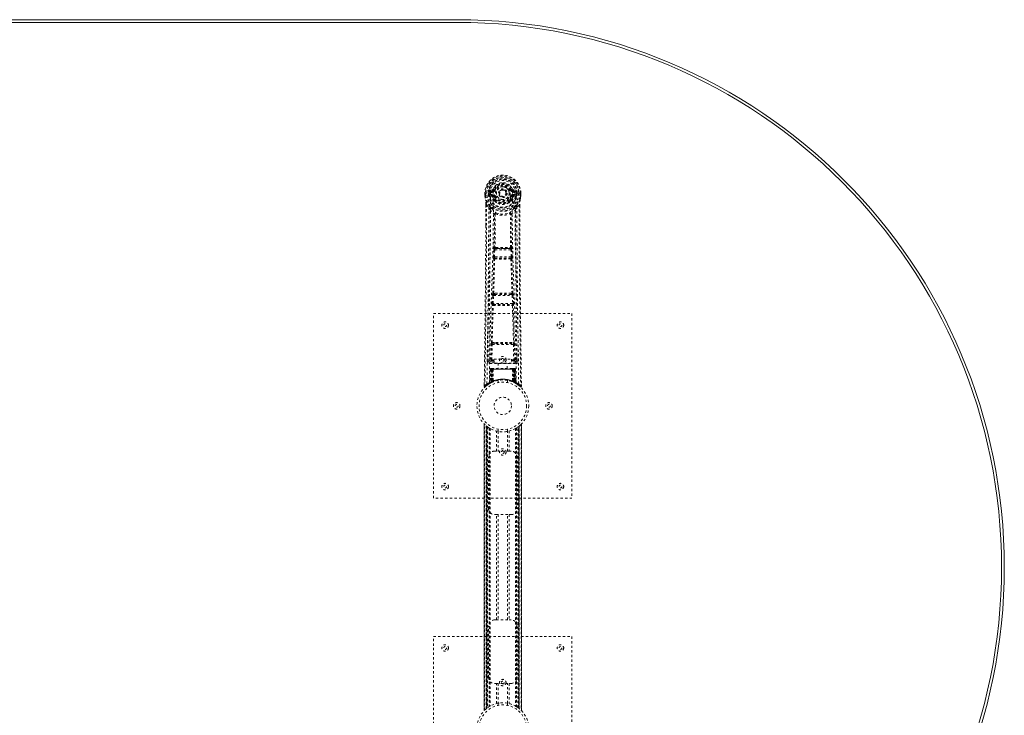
# Model space of a CAD drawing. Header units: inches. Extents: x 18.1 to 101.6, y 32.1 to 79.6.
# Tile 4 of 4: x 58.9 to 101.6, y 49.4 to 79.6. Entities that reach past the tile are written whole.
import ezdxf

# ---------------------------------------------------------------- set-up
doc = ezdxf.new("R2010")
doc.units = ezdxf.units.IN
doc.header["$MEASUREMENT"] = 0
doc.linetypes.add('SLD-Dashed', pattern=[0.075, 0.05, -0.025])
doc.linetypes.add('SLD-Solid', pattern=[0])

msp = doc.modelspace()

# ---------------------------------------------------------------- linework, layer by layer
at = {"color": 7, "linetype": 'SLD-Solid', "lineweight": 15}
for p, q in [((41.82, 79.575), (77.82, 79.575)), ((41.82, 79.457), (77.82, 79.457)), ((77.82, 79.457), (41.82, 79.457))]:
    msp.add_line(p, q, dxfattribs=at)
at = {"color": 7, "linetype": 'SLD-Dashed', "lineweight": 0}
for p, q in [((79.364, 72.199), (79.245, 72.176)), ((79.452, 72.204), (79.397, 72.227)), ((79.452, 72.204), (79.474, 72.194)), ((80.167, 72.194), (80.189, 72.204)), ((80.189, 72.204), (80.193, 72.196)), ((80.396, 72.176), (80.277, 72.199)), ((79.045, 72.059), (79.041, 72.058)), ((79.041, 72.058), (79.041, 71.942)), ((79.041, 71.942), (79.041, 71.938)), ((79.042, 72.059), (79.042, 71.942)), ((79.098, 72.058), (79.045, 72.059)), ((79.07, 72.056), (79.07, 71.942)), ((79.121, 72.058), (79.098, 72.058)), ((79.279, 72.058), (79.121, 72.058)), ((79.192, 71.985), (79.192, 72.056)), ((79.192, 71.985), (79.222, 71.986)), ((79.192, 71.985), (79.192, 71.985)), ((79.227, 72.056), (79.222, 72.056)), ((79.222, 72.056), (79.222, 71.986)), ((79.222, 71.985), (79.227, 71.967)), ((79.227, 71.977), (79.227, 72.056)), ((79.227, 71.967), (79.227, 71.977)), ((79.233, 71.94), (79.237, 71.936)), ((79.237, 71.936), (79.237, 71.935)), ((79.237, 71.936), (79.237, 71.935)), ((79.248, 71.924), (79.237, 71.935)), ((79.248, 71.924), (79.362, 71.904)), ((79.262, 71.988), (79.262, 71.958)), ((79.262, 71.988), (79.392, 71.988)), ((79.392, 71.933), (79.262, 71.958)), ((79.262, 71.958), (79.392, 71.958)), ((79.275, 72.14), (79.392, 72.16)), ((79.275, 72.14), (79.275, 72.11)), ((79.392, 72.14), (79.275, 72.14)), ((79.392, 72.11), (79.275, 72.11)), ((79.392, 72.16), (79.392, 72.14)), ((79.392, 72.11), (79.392, 72.14)), ((79.392, 71.988), (79.392, 71.958)), ((79.392, 71.933), (79.392, 71.958)), ((79.397, 72.093), (79.397, 72.095)), ((79.474, 71.903), (79.447, 71.892)), ((79.452, 71.742), (79.452, 71.761)), ((79.475, 71.766), (79.476, 71.748)), ((79.977, 72.049), (79.976, 72.033)), ((79.977, 72.057), (79.977, 72.049)), ((80.165, 71.748), (80.165, 71.766)), ((80.194, 71.892), (80.167, 71.903)), ((80.189, 71.742), (80.189, 71.761)), ((80.244, 72.095), (80.244, 72.093)), ((80.249, 72.16), (80.366, 72.14)), ((80.249, 72.16), (80.249, 72.14)), ((80.366, 72.14), (80.249, 72.14)), ((80.249, 72.11), (80.249, 72.14)), ((80.366, 72.11), (80.249, 72.11)), ((80.249, 71.988), (80.249, 71.958)), ((80.249, 71.988), (80.379, 71.988)), ((80.379, 71.958), (80.249, 71.933)), ((80.249, 71.933), (80.249, 71.958)), ((80.249, 71.958), (80.379, 71.958)), ((80.279, 71.904), (80.393, 71.924)), ((80.52, 72.058), (80.362, 72.058)), ((80.366, 72.11), (80.366, 72.14)), ((80.379, 71.958), (80.379, 71.988)), ((80.404, 71.936), (80.393, 71.924)), ((80.393, 71.924), (80.393, 71.924)), ((80.393, 71.924), (80.393, 71.924)), ((80.404, 71.936), (80.407, 71.94)), ((80.414, 72.056), (80.419, 72.056)), ((80.414, 71.977), (80.414, 72.056)), ((80.419, 71.985), (80.414, 71.967)), ((80.414, 71.967), (80.414, 71.977)), ((80.419, 71.986), (80.419, 72.056)), ((80.419, 71.986), (80.449, 71.985)), ((80.449, 72.056), (80.449, 71.985)), ((80.449, 72.056), (80.449, 72.056)), ((80.449, 71.985), (80.449, 71.985)), ((80.543, 72.058), (80.52, 72.058)), ((80.596, 72.059), (80.543, 72.058)), ((80.57, 71.942), (80.57, 72.056)), ((80.6, 72.058), (80.596, 72.059)), ((80.599, 71.942), (80.599, 72.059)), ((80.6, 72.058), (80.6, 71.942)), ((80.6, 71.938), (80.6, 71.942)), ((79.083, 71.557), (79.08, 70.633)), ((79.084, 70.633), (79.084, 71.557)), ((79.113, 71.556), (79.209, 71.44)), ((79.471, 71.697), (79.46, 71.714)), ((80.181, 71.714), (80.169, 71.697)), ((80.432, 71.44), (80.528, 71.556)), ((80.556, 71.503), (80.557, 71.557)), ((80.558, 71.557), (80.558, 71.504)), ((79.493, 71.138), (79.493, 71.138)), ((80.148, 71.138), (80.148, 71.138)), ((79.521, 69.698), (79.481, 69.698)), ((79.49, 69.644), (79.529, 69.645)), ((80.112, 69.645), (79.529, 69.645)), ((80.112, 69.645), (80.151, 69.644)), ((80.16, 69.698), (80.12, 69.698)), ((79.41, 69.285), (79.427, 69.602)), ((79.434, 69.191), (79.419, 69.195)), ((79.455, 69.283), (79.471, 69.6)), ((80.186, 69.283), (79.455, 69.283)), ((79.478, 69.233), (79.464, 69.238)), ((79.464, 69.238), (80.177, 69.238)), ((79.471, 69.6), (80.17, 69.6)), ((80.177, 69.238), (80.163, 69.233)), ((80.17, 69.6), (80.186, 69.283)), ((80.207, 69.191), (80.221, 69.195)), ((80.231, 69.285), (80.214, 69.602)), ((79.355, 67.267), (79.372, 67.62)), ((79.4, 67.265), (79.417, 67.617)), ((79.417, 67.617), (80.224, 67.617)), ((79.455, 67.714), (79.422, 67.713)), ((79.464, 67.662), (79.432, 67.662)), ((80.177, 67.662), (79.464, 67.662)), ((80.177, 67.662), (80.209, 67.662)), ((80.219, 67.713), (80.186, 67.714)), ((80.224, 67.617), (80.241, 67.265)), ((80.286, 67.267), (80.269, 67.62)), ((79.362, 67.177), (79.37, 67.174)), ((80.241, 67.265), (79.4, 67.265)), ((79.414, 67.217), (79.406, 67.22)), ((79.406, 67.22), (80.235, 67.22)), ((80.235, 67.22), (80.227, 67.217)), ((80.271, 67.174), (80.279, 67.177)), ((76.82, 58.825), (76.82, 66.825)), ((76.82, 66.825), (82.82, 66.825)), ((82.82, 66.825), (82.82, 58.825)), ((79.302, 64.822), (79.317, 65.483)), ((79.346, 64.821), (79.362, 65.482)), ((79.359, 65.567), (79.516, 65.574)), ((79.362, 65.482), (80.279, 65.482)), ((79.37, 65.523), (79.523, 65.525)), ((79.523, 65.525), (80.118, 65.525)), ((80.118, 65.525), (80.271, 65.523)), ((80.125, 65.574), (80.282, 65.567)), ((80.279, 65.482), (80.294, 64.821)), ((80.339, 64.822), (80.324, 65.483)), ((79.212, 65.055), (79.208, 64.767)), ((80.433, 64.767), (80.429, 65.055)), ((79.208, 64.765), (79.209, 64.757)), ((79.253, 64.719), (79.253, 64.659)), ((79.44, 64.719), (79.253, 64.719)), ((79.253, 64.659), (80.388, 64.659)), ((79.346, 64.776), (79.346, 64.821)), ((79.346, 64.821), (79.44, 64.821)), ((79.346, 64.776), (79.44, 64.776)), ((79.44, 64.852), (80.19, 64.852)), ((79.44, 64.672), (79.44, 64.852)), ((80.19, 64.672), (79.44, 64.672)), ((79.625, 64.672), (79.625, 64.45)), ((80.015, 64.45), (80.015, 64.672)), ((80.19, 64.852), (80.19, 64.672)), ((80.19, 64.821), (80.294, 64.821)), ((80.19, 64.776), (80.294, 64.776)), ((80.388, 64.719), (80.19, 64.719)), ((80.294, 64.776), (80.294, 64.821)), ((80.388, 64.659), (80.388, 64.719)), ((80.432, 64.757), (80.433, 64.765)), ((79.275, 64.421), (79.253, 63.815)), ((79.288, 64.421), (79.267, 63.823)), ((79.288, 64.421), (79.275, 64.421)), ((79.309, 64.424), (79.286, 63.831)), ((79.306, 64.421), (79.286, 63.834)), ((79.373, 64.421), (79.306, 64.421)), ((79.314, 64.421), (79.313, 63.864)), ((79.321, 64.45), (79.314, 64.45)), ((79.321, 64.421), (79.314, 64.421)), ((79.328, 64.45), (79.318, 64.45)), ((79.321, 64.421), (80.32, 64.421)), ((79.321, 63.868), (79.321, 64.421)), ((79.327, 63.87), (79.327, 64.421)), ((79.327, 64.421), (79.334, 64.421)), ((79.334, 64.45), (79.328, 64.45)), ((79.334, 64.421), (79.334, 63.874)), ((80.307, 64.421), (79.334, 64.421)), ((79.39, 64.45), (79.336, 64.45)), ((79.346, 64.421), (79.345, 63.879)), ((79.352, 64.45), (79.346, 64.45)), ((79.352, 64.421), (79.346, 64.421)), ((79.352, 64.45), (79.39, 64.45)), ((79.352, 64.421), (80.289, 64.421)), ((79.352, 63.882), (79.352, 64.421)), ((79.354, 63.87), (79.373, 64.421)), ((79.374, 64.421), (79.355, 63.87)), ((79.373, 64.421), (79.374, 64.421)), ((79.404, 64.421), (79.4, 63.899)), ((79.412, 64.45), (79.404, 64.45)), ((80.236, 64.421), (79.404, 64.421)), ((80.229, 64.45), (79.412, 64.45)), ((80.237, 64.45), (80.229, 64.45)), ((80.236, 64.421), (80.241, 63.899)), ((80.305, 64.45), (80.251, 64.45)), ((80.251, 64.45), (80.289, 64.45)), ((80.286, 63.87), (80.267, 64.421)), ((80.267, 64.421), (80.267, 64.421)), ((80.267, 64.421), (80.287, 63.87)), ((80.335, 64.421), (80.267, 64.421)), ((80.295, 64.45), (80.289, 64.45)), ((80.295, 64.421), (80.289, 64.421)), ((80.289, 64.421), (80.289, 63.882)), ((80.296, 63.879), (80.295, 64.421)), ((80.313, 64.45), (80.307, 64.45)), ((80.307, 63.874), (80.307, 64.421)), ((80.307, 64.421), (80.314, 64.421)), ((80.323, 64.45), (80.313, 64.45)), ((80.314, 64.421), (80.314, 63.87)), ((80.327, 64.45), (80.319, 64.45)), ((80.327, 64.421), (80.32, 64.421)), ((80.32, 64.421), (80.32, 63.868)), ((80.328, 63.864), (80.327, 64.421)), ((80.355, 63.831), (80.332, 64.424)), ((80.335, 64.421), (80.355, 63.834)), ((80.353, 64.421), (80.374, 63.823)), ((80.366, 64.421), (80.353, 64.421)), ((80.366, 64.421), (80.387, 63.815)), ((79.015, 63.75), (79.014, 63.684)), ((79.015, 63.75), (79.014, 63.683)), ((79.014, 63.683), (79.044, 63.683)), ((79.016, 63.747), (79.015, 63.683)), ((79.063, 63.662), (79.105, 63.696)), ((79.239, 63.791), (79.252, 63.799)), ((79.253, 63.815), (79.267, 63.823)), ((79.27, 63.809), (79.337, 63.843)), ((79.286, 63.834), (79.354, 63.87)), ((79.313, 63.864), (79.321, 63.868)), ((79.326, 63.838), (79.313, 63.864)), ((79.326, 63.838), (79.317, 63.834)), ((79.333, 63.842), (79.321, 63.868)), ((79.333, 63.842), (79.326, 63.838)), ((79.334, 63.874), (79.327, 63.87)), ((79.339, 63.844), (79.327, 63.87)), ((79.331, 63.84), (79.339, 63.844)), ((79.346, 63.847), (79.334, 63.874)), ((79.337, 63.843), (79.338, 63.844)), ((79.338, 63.844), (79.345, 63.847)), ((79.345, 63.879), (79.352, 63.882)), ((79.357, 63.853), (79.345, 63.879)), ((79.363, 63.855), (79.352, 63.882)), ((79.355, 63.87), (79.354, 63.87)), ((79.363, 63.855), (79.357, 63.853)), ((79.62, 63.932), (79.62, 63.836)), ((80.02, 63.836), (80.02, 63.932)), ((80.289, 63.882), (80.277, 63.855)), ((80.284, 63.853), (80.277, 63.855)), ((80.296, 63.879), (80.284, 63.853)), ((80.287, 63.87), (80.286, 63.87)), ((80.287, 63.87), (80.355, 63.834)), ((80.289, 63.882), (80.296, 63.879)), ((80.307, 63.874), (80.295, 63.847)), ((80.314, 63.87), (80.302, 63.844)), ((80.303, 63.844), (80.304, 63.843)), ((80.304, 63.843), (80.318, 63.836)), ((80.314, 63.87), (80.307, 63.874)), ((80.32, 63.868), (80.308, 63.842)), ((80.315, 63.838), (80.308, 63.842)), ((80.328, 63.864), (80.315, 63.838)), ((80.341, 63.825), (80.315, 63.838)), ((80.32, 63.868), (80.328, 63.864)), ((80.335, 63.827), (80.37, 63.809)), ((80.374, 63.823), (80.387, 63.815)), ((80.383, 63.803), (80.396, 63.795)), ((80.389, 63.799), (80.402, 63.791)), ((80.536, 63.696), (80.578, 63.662)), ((80.597, 63.683), (80.577, 63.661)), ((80.627, 63.684), (80.626, 63.751)), ((79.015, 62.04), (79.015, 49.609)), ((79.015, 49.611), (79.015, 62.039)), ((79.015, 62.039), (79.016, 62.038)), ((79.015, 62.038), (79.015, 49.611)), ((79.027, 49.623), (79.027, 62.027)), ((79.11, 61.952), (79.105, 61.956)), ((79.105, 49.693), (79.105, 61.956)), ((79.105, 61.956), (79.105, 49.693)), ((79.11, 61.952), (79.11, 49.697)), ((79.111, 61.951), (79.111, 49.698)), ((79.15, 61.921), (79.114, 61.949)), ((79.114, 49.7), (79.114, 61.949)), ((79.114, 61.949), (79.114, 49.7)), ((79.126, 49.71), (79.126, 61.94)), ((79.13, 49.713), (79.13, 61.936)), ((79.132, 61.935), (79.132, 49.714)), ((79.134, 61.933), (79.134, 49.716)), ((80.507, 49.716), (80.507, 61.933)), ((80.509, 49.714), (80.509, 61.935)), ((80.511, 61.936), (80.511, 49.713)), ((80.512, 61.937), (80.512, 49.712)), ((80.521, 49.705), (80.521, 61.945)), ((80.527, 61.949), (80.527, 49.7)), ((80.527, 49.7), (80.527, 61.949)), ((80.535, 61.956), (80.531, 61.952)), ((80.531, 49.697), (80.531, 61.952)), ((80.535, 61.956), (80.535, 49.693)), ((80.535, 49.693), (80.535, 61.956)), ((80.613, 62.027), (80.613, 49.623)), ((80.625, 49.609), (80.625, 62.04)), ((80.625, 62.039), (80.625, 49.611)), ((80.626, 49.611), (80.626, 62.038)), ((79.156, 61.917), (79.156, 49.733)), ((79.222, 61.872), (79.217, 61.875)), ((79.222, 61.872), (79.222, 49.777)), ((79.247, 61.857), (79.247, 49.793)), ((79.265, 61.846), (79.265, 49.803)), ((79.539, 60.86), (79.539, 61.735)), ((79.62, 61.814), (79.62, 61.717)), ((79.623, 61.717), (79.623, 60.86)), ((80.018, 60.86), (80.018, 61.717)), ((80.02, 61.717), (80.02, 61.814)), ((80.102, 61.735), (80.102, 60.86)), ((80.376, 61.846), (80.376, 49.803)), ((80.393, 61.857), (80.393, 49.793)), ((80.419, 61.872), (80.419, 49.777)), ((80.476, 49.739), (80.476, 61.911)), ((79.455, 60.86), (79.539, 60.86)), ((80.102, 60.86), (79.539, 60.86)), ((80.102, 60.86), (80.185, 60.86)), ((79.205, 58.36), (79.205, 60.61)), ((80.435, 60.61), (80.435, 58.36)), ((82.82, 58.825), (76.82, 58.825)), ((79.539, 58.11), (79.455, 58.11)), ((79.539, 53.54), (79.539, 58.11)), ((79.539, 58.11), (80.102, 58.11)), ((79.623, 58.11), (79.623, 53.54)), ((80.018, 53.54), (80.018, 58.11)), ((80.102, 58.11), (80.102, 53.54)), ((80.185, 58.11), (80.102, 58.11)), ((79.455, 53.54), (79.539, 53.54)), ((79.539, 53.54), (80.102, 53.54)), ((80.102, 53.54), (80.185, 53.54)), ((79.205, 51.04), (79.205, 53.29)), ((80.435, 53.29), (80.435, 51.04)), ((76.82, 52.825), (82.82, 52.825)), ((76.82, 44.825), (76.82, 52.825)), ((82.82, 52.825), (82.82, 44.825)), ((79.539, 50.79), (79.455, 50.79)), ((79.539, 49.914), (79.539, 50.79)), ((79.539, 50.79), (80.102, 50.79)), ((79.623, 50.79), (79.623, 49.932)), ((80.018, 49.932), (80.018, 50.79)), ((80.102, 50.79), (80.102, 49.914)), ((80.185, 50.79), (80.102, 50.79)), ((79.105, 49.693), (79.11, 49.697)), ((79.62, 49.932), (79.62, 49.836)), ((80.02, 49.836), (80.02, 49.932)), ((80.419, 49.777), (80.423, 49.774)), ((80.491, 49.728), (80.527, 49.7)), ((80.625, 49.611), (80.625, 49.611))]:
    msp.add_line(p, q, dxfattribs=at)
at = {"color": 7, "linetype": 'SLD-Dashed', "lineweight": 0, "flags": 128}
for points in [[(79.392, 72.16), (79.429, 72.174), (79.442, 72.188)], [(79.397, 72.095), (79.403, 72.172), (79.426, 72.246), (79.465, 72.315), (79.519, 72.375), (79.584, 72.424), (79.658, 72.46), (79.738, 72.482), (79.82, 72.489), (79.903, 72.482), (79.983, 72.46), (80.057, 72.424), (80.122, 72.375), (80.176, 72.315), (80.215, 72.246), (80.238, 72.172), (80.244, 72.095)], [(79.442, 72.188), (79.447, 72.195), (79.452, 72.204)], [(79.501, 72.183), (79.496, 72.185), (79.491, 72.187), (79.486, 72.189), (79.482, 72.191), (79.479, 72.192), (79.476, 72.193), (79.474, 72.194), (79.474, 72.194)], [(80.139, 72.183), (80.145, 72.185), (80.15, 72.187), (80.155, 72.189), (80.159, 72.191), (80.162, 72.192), (80.165, 72.193), (80.166, 72.194), (80.167, 72.194)], [(79.041, 72.058), (79.041, 72.058), (79.042, 72.058), (79.044, 72.058), (79.048, 72.057), (79.052, 72.057), (79.058, 72.057), (79.064, 72.056), (79.07, 72.056)], [(79.041, 71.942), (79.054, 71.845), (79.07, 71.768)], [(79.041, 71.938), (79.042, 71.938), (79.044, 71.938), (79.047, 71.939), (79.05, 71.939), (79.055, 71.94), (79.06, 71.941), (79.065, 71.941), (79.07, 71.942)], [(79.07, 71.942), (79.064, 71.942), (79.058, 71.942), (79.052, 71.942), (79.048, 71.942), (79.044, 71.942), (79.042, 71.942), (79.041, 71.942), (79.041, 71.942)], [(79.041, 71.938), (79.053, 71.848), (79.071, 71.757)], [(79.07, 71.768), (79.07, 71.763), (79.071, 71.757)], [(79.251, 71.479), (79.15, 71.603), (79.071, 71.757)], [(79.133, 63.777), (79.14, 64.824), (79.159, 65.869), (79.189, 66.911), (79.224, 67.949), (79.258, 68.983), (79.283, 70.013), (79.292, 71.038), (79.279, 72.058)], [(79.222, 71.985), (79.222, 71.986), (79.222, 71.986)], [(79.227, 71.977), (79.243, 71.985), (79.262, 71.988)], [(79.275, 72.11), (79.252, 72.114), (79.232, 72.127)], [(79.242, 63.833), (79.25, 64.877), (79.272, 65.92), (79.303, 66.96), (79.341, 67.995), (79.377, 69.026), (79.403, 70.053), (79.411, 71.075), (79.397, 72.092)], [(79.39, 71.881), (79.376, 71.898), (79.362, 71.904)], [(79.452, 71.761), (79.419, 71.813), (79.39, 71.881)], [(79.447, 71.892), (79.474, 71.828), (79.504, 71.779)], [(79.501, 71.915), (79.496, 71.913), (79.491, 71.91), (79.486, 71.908), (79.482, 71.907), (79.479, 71.905), (79.476, 71.904), (79.474, 71.903), (79.474, 71.903)], [(79.874, 71.902), (79.832, 71.893), (79.815, 71.892)], [(80.137, 71.779), (80.167, 71.828), (80.194, 71.892)], [(80.139, 71.915), (80.145, 71.913), (80.15, 71.91), (80.155, 71.908), (80.159, 71.907), (80.162, 71.905), (80.165, 71.904), (80.166, 71.903), (80.167, 71.903)], [(80.189, 71.761), (80.221, 71.813), (80.251, 71.881)], [(80.399, 63.833), (80.39, 64.877), (80.369, 65.921), (80.337, 66.96), (80.3, 67.996), (80.264, 69.027), (80.237, 70.054), (80.229, 71.076), (80.244, 72.092)], [(80.251, 71.881), (80.265, 71.898), (80.279, 71.904)], [(80.508, 63.777), (80.501, 64.824), (80.481, 65.869), (80.452, 66.911), (80.417, 67.949), (80.383, 68.983), (80.357, 70.013), (80.349, 71.038), (80.361, 72.058)], [(80.409, 72.127), (80.389, 72.114), (80.366, 72.11)], [(80.379, 71.988), (80.397, 71.985), (80.414, 71.977)], [(80.39, 71.479), (80.49, 71.604), (80.569, 71.757)], [(80.419, 72.056), (80.423, 72.056), (80.429, 72.056), (80.439, 72.056), (80.449, 72.056)], [(80.419, 71.986), (80.419, 71.986), (80.419, 71.985)], [(80.569, 71.757), (80.586, 71.837), (80.6, 71.938)], [(80.569, 71.757), (80.571, 71.763), (80.571, 71.768)], [(80.57, 72.056), (80.577, 72.056), (80.583, 72.057), (80.588, 72.057), (80.593, 72.057), (80.597, 72.058), (80.599, 72.058), (80.6, 72.058), (80.6, 72.058)], [(80.6, 71.942), (80.6, 71.942), (80.599, 71.942), (80.597, 71.942), (80.593, 71.942), (80.588, 71.942), (80.583, 71.942), (80.577, 71.942), (80.57, 71.942)], [(80.6, 71.938), (80.599, 71.938), (80.597, 71.938), (80.594, 71.939), (80.59, 71.939), (80.586, 71.94), (80.581, 71.941), (80.576, 71.941), (80.57, 71.942)], [(80.6, 71.942), (80.587, 71.845), (80.571, 71.768)], [(79.113, 71.556), (79.111, 70.09), (79.102, 68.618), (79.088, 67.171), (79.085, 66.95), (79.082, 66.72), (79.08, 66.517), (79.078, 66.318), (79.075, 66.103), (79.073, 65.953), (79.071, 65.796), (79.069, 65.639), (79.067, 65.522), (79.066, 65.382), (79.064, 65.22), (79.059, 64.888), (79.057, 64.683), (79.053, 64.428), (79.05, 64.167), (79.047, 63.919), (79.044, 63.683)], [(79.083, 71.557), (79.083, 71.557), (79.084, 71.557), (79.086, 71.556), (79.09, 71.556), (79.095, 71.556), (79.101, 71.556), (79.107, 71.556), (79.113, 71.556)], [(79.209, 71.44), (79.208, 70.92), (79.207, 70.387), (79.204, 69.842), (79.201, 69.327), (79.196, 68.797), (79.191, 68.245), (79.186, 67.756), (79.183, 67.499), (79.18, 67.226), (79.176, 66.937), (79.172, 66.633), (79.169, 66.358), (79.166, 66.117), (79.163, 65.926), (79.16, 65.711), (79.157, 65.47), (79.154, 65.245), (79.151, 65.052), (79.149, 64.892), (79.148, 64.765)], [(79.268, 71.327), (79.354, 71.227), (79.455, 71.139)], [(79.346, 71.391), (79.356, 71.382), (79.361, 71.376)], [(79.471, 71.697), (79.546, 71.638), (79.603, 71.609)], [(80.038, 71.609), (80.095, 71.638), (80.169, 71.697)], [(80.186, 71.139), (80.286, 71.227), (80.373, 71.327)], [(80.28, 71.376), (80.285, 71.382), (80.295, 71.391)], [(80.493, 64.765), (80.491, 64.901), (80.489, 65.073), (80.486, 65.282), (80.483, 65.527), (80.48, 65.776), (80.477, 65.995), (80.475, 66.149), (80.473, 66.287), (80.471, 66.408), (80.469, 66.564), (80.467, 66.727), (80.465, 66.883), (80.456, 67.696), (80.447, 68.514), (80.439, 69.487), (80.434, 70.477), (80.432, 71.44)], [(80.528, 71.556), (80.534, 71.556), (80.54, 71.556), (80.546, 71.556), (80.551, 71.556), (80.555, 71.556), (80.557, 71.557), (80.558, 71.557), (80.558, 71.557)], [(80.528, 71.556), (80.53, 70.092), (80.539, 68.618), (80.553, 67.171), (80.556, 66.924), (80.559, 66.666), (80.562, 66.45), (80.564, 66.221), (80.568, 65.971), (80.571, 65.7), (80.574, 65.482), (80.577, 65.219), (80.581, 64.896), (80.584, 64.685), (80.588, 64.427), (80.591, 64.165), (80.594, 63.917), (80.597, 63.683)], [(80.558, 71.504), (80.566, 68.934), (80.593, 66.309), (80.627, 63.683)], [(79.445, 69.692), (79.456, 70.412), (79.457, 71.13)], [(79.503, 71.149), (79.498, 71.158), (79.491, 71.164), (79.483, 71.167), (79.475, 71.167), (79.468, 71.164), (79.461, 71.158), (79.457, 71.149), (79.455, 71.139)], [(79.493, 71.138), (79.492, 70.419), (79.481, 69.698)], [(80.186, 71.139), (80.184, 71.149), (80.18, 71.158), (80.173, 71.164), (80.166, 71.167), (80.158, 71.167), (80.15, 71.164), (80.143, 71.158), (80.138, 71.149)], [(80.16, 69.698), (80.149, 70.419), (80.148, 71.138)], [(80.195, 69.692), (80.185, 70.412), (80.184, 71.13)], [(79.08, 70.633), (79.075, 68.934), (79.047, 66.309), (79.015, 63.75)], [(79.49, 69.644), (79.489, 69.644), (79.487, 69.643), (79.484, 69.64), (79.478, 69.63), (79.474, 69.616), (79.471, 69.6)], [(79.521, 69.698), (79.82, 69.7), (80.12, 69.698)], [(79.529, 69.645), (79.82, 69.646), (80.112, 69.645)], [(79.387, 67.709), (79.412, 68.451), (79.434, 69.191)], [(79.41, 69.285), (79.415, 69.285), (79.426, 69.284), (79.44, 69.283), (79.455, 69.283)], [(79.422, 67.713), (79.447, 68.456), (79.469, 69.196)], [(79.427, 69.602), (79.432, 69.602), (79.442, 69.601), (79.456, 69.601), (79.471, 69.6)], [(79.464, 69.238), (79.459, 69.241), (79.455, 69.251), (79.454, 69.258), (79.454, 69.266), (79.454, 69.274), (79.455, 69.283)], [(80.17, 69.6), (80.185, 69.601), (80.199, 69.601), (80.209, 69.602), (80.214, 69.602)], [(80.171, 69.196), (80.194, 68.456), (80.219, 67.713)], [(80.186, 69.283), (80.187, 69.274), (80.187, 69.266), (80.186, 69.258), (80.185, 69.251), (80.182, 69.241), (80.177, 69.238)], [(80.186, 69.283), (80.201, 69.283), (80.215, 69.284), (80.226, 69.285), (80.231, 69.285)], [(80.253, 67.709), (80.229, 68.451), (80.207, 69.191)], [(79.372, 67.62), (79.375, 67.652), (79.375, 67.654)], [(79.372, 67.62), (79.377, 67.619), (79.387, 67.619), (79.402, 67.618), (79.417, 67.617)], [(80.224, 67.617), (80.239, 67.618), (80.254, 67.619), (80.264, 67.619), (80.269, 67.62)], [(80.269, 67.62), (80.266, 67.652), (80.266, 67.654)], [(79.326, 65.565), (79.345, 66.371), (79.37, 67.174)], [(79.355, 67.267), (79.36, 67.267), (79.37, 67.266), (79.385, 67.266), (79.4, 67.265)], [(79.359, 65.567), (79.379, 66.374), (79.404, 67.177)], [(80.237, 67.177), (80.262, 66.374), (80.282, 65.567)], [(80.241, 67.265), (80.256, 67.266), (80.271, 67.266), (80.281, 67.267), (80.286, 67.267)], [(80.315, 65.565), (80.295, 66.371), (80.271, 67.174)], [(79.317, 65.483), (79.322, 65.483), (79.332, 65.483), (79.347, 65.483), (79.362, 65.482)], [(79.516, 65.574), (79.82, 65.574), (80.125, 65.574)], [(79.523, 65.525), (79.82, 65.525), (80.118, 65.525)], [(80.279, 65.482), (80.294, 65.483), (80.309, 65.483), (80.319, 65.483), (80.324, 65.483)], [(79.302, 64.822), (79.232, 64.793), (79.208, 64.765)], [(79.253, 64.719), (79.277, 64.748), (79.346, 64.776)], [(79.302, 64.822), (79.306, 64.822), (79.316, 64.822), (79.33, 64.821), (79.346, 64.821)], [(80.294, 64.821), (80.31, 64.821), (80.324, 64.822), (80.334, 64.822), (80.339, 64.822)], [(80.294, 64.776), (80.364, 64.748), (80.388, 64.719)], [(80.433, 64.765), (80.409, 64.793), (80.339, 64.822)], [(79.275, 64.421), (79.277, 64.421), (79.286, 64.421), (79.299, 64.421), (79.314, 64.421)], [(79.327, 64.421), (79.312, 64.421), (79.3, 64.421), (79.291, 64.421), (79.288, 64.421)], [(79.306, 64.421), (79.306, 64.421), (79.308, 64.421), (79.312, 64.421), (79.317, 64.421), (79.323, 64.421), (79.33, 64.421), (79.338, 64.421), (79.346, 64.421)], [(79.404, 64.421), (79.393, 64.421), (79.384, 64.421), (79.377, 64.421), (79.374, 64.421)], [(80.267, 64.421), (80.263, 64.421), (80.257, 64.421), (80.248, 64.421), (80.236, 64.421)], [(80.295, 64.421), (80.303, 64.421), (80.311, 64.421), (80.318, 64.421), (80.324, 64.421), (80.329, 64.421), (80.332, 64.421), (80.334, 64.421), (80.335, 64.421)], [(80.305, 64.45), (80.305, 64.45), (80.303, 64.45)], [(80.353, 64.421), (80.349, 64.421), (80.341, 64.421), (80.328, 64.421), (80.314, 64.421)], [(80.327, 64.421), (80.342, 64.421), (80.355, 64.421), (80.363, 64.421), (80.366, 64.421)], [(80.335, 64.42), (80.334, 64.427), (80.333, 64.429)], [(79.017, 63.684), (79.019, 63.676), (79.022, 63.668), (79.027, 63.662), (79.034, 63.657), (79.041, 63.654), (79.048, 63.653), (79.055, 63.655), (79.062, 63.659)], [(79.064, 63.661), (79.097, 63.689), (79.105, 63.696)], [(79.181, 63.752), (79.23, 63.785), (79.275, 63.811)], [(80.357, 63.826), (80.355, 63.832), (80.355, 63.834)], [(80.371, 63.808), (80.411, 63.785), (80.46, 63.753)], [(80.394, 63.798), (80.387, 63.809), (80.383, 63.823)], [(80.579, 63.663), (80.586, 63.659), (80.594, 63.657), (80.602, 63.657), (80.61, 63.658), (80.617, 63.661), (80.622, 63.667), (80.625, 63.673), (80.627, 63.681)], [(80.627, 63.683), (80.626, 63.684), (80.625, 63.684), (80.618, 63.683), (80.609, 63.683), (80.603, 63.683), (80.597, 63.683)], [(79.126, 61.94), (79.115, 61.948), (79.11, 61.953)], [(79.627, 61.717), (79.624, 61.717), (79.623, 61.717)], [(80.018, 61.717), (80.007, 61.715), (79.999, 61.714)], [(79.11, 49.697), (79.116, 49.702), (79.126, 49.71)], [(79.623, 49.932), (79.634, 49.934), (79.659, 49.938)], [(80.014, 49.933), (80.016, 49.933), (80.018, 49.932)]]:
    msp.add_lwpolyline(points, dxfattribs=at)
at = {"color": 7, "linetype": 'SLD-Dashed', "lineweight": 0}
for centre, radius in [((79.82, 72.049), 0.7), ((79.82, 72.049), 0.69), ((79.82, 72.049), 0.623), ((79.82, 72.049), 0.32), ((79.82, 72.049), 0.275), ((79.82, 72.049), 0.187), ((79.82, 72.049), 0.156), ((79.82, 72.049), 0.142), ((79.82, 72.049), 0.14), ((79.82, 72.049), 0.138), ((77.32, 66.325), 0.141), ((77.32, 66.325), 0.0625), ((82.32, 66.325), 0.141), ((82.32, 66.325), 0.0625), ((79.82, 64.825), 0.141), ((79.82, 64.825), 0.0625), ((79.82, 62.825), 1.125), ((79.82, 62.825), 1.03), ((77.82, 62.825), 0.141), ((77.82, 62.825), 0.0625), ((79.82, 62.825), 0.376), ((81.82, 62.825), 0.141), ((81.82, 62.825), 0.0625), ((79.82, 60.825), 0.141), ((79.82, 60.825), 0.0625), ((77.32, 59.325), 0.141), ((77.32, 59.325), 0.0625), ((82.32, 59.325), 0.141), ((82.32, 59.325), 0.0625), ((77.32, 52.325), 0.141), ((77.32, 52.325), 0.0625), ((82.32, 52.325), 0.141), ((82.32, 52.325), 0.0625), ((79.82, 50.825), 0.14), ((79.82, 50.825), 0.0625), ((79.82, 48.825), 1.125), ((79.82, 48.825), 1.03)]:
    msp.add_circle(centre, radius, dxfattribs=at)
at = {"color": 7, "linetype": 'SLD-Solid', "lineweight": 15}
for radius in [23.75, 23.632, 23.632]:
    msp.add_arc((77.82, 55.825), radius, 270, 90, dxfattribs=at)
at = {"color": 7, "linetype": 'SLD-Dashed', "lineweight": 0}
for centre, radius, start, end in [((79.82, 72.049), 0.78, 0, 179.3038), ((79.82, 72.049), 0.78, 0.7166, 179.2834), ((79.82, 72.049), 0.75, 0.5685, 179.4315), ((79.82, 72.049), 0.629, 0.6528, 179.3472), ((79.82, 72.049), 0.599, 0.6527, 179.3473), ((79.82, 72.064), 0.541, 359.35, 180.65), ((79.436, 72.1), 0.206, 158.3424, 172.3386), ((79.274, 72.17), 0.0299, 167.891, 271.9549), ((79.392, 72.19), 0.0301, 162.3503, 268.5759), ((79.355, 72.244), 0.0454, 281.2519, 337.5711), ((79.392, 72.229), 0.089, 270, 337.226), ((79.392, 72.229), 0.119, 270.0004, 337.2252), ((79.82, 72.049), 0.459, 22.774, 157.226), ((79.82, 72.049), 0.4, 22.774, 157.226), ((79.82, 72.049), 0.376, 22.774, 157.226), ((79.82, 72.049), 0.346, 22.774, 157.226), ((79.82, 72.049), 0.275, 82.5717, 262.5718), ((79.82, 72.049), 0.275, 262.5717, 82.5718), ((80.249, 72.229), 0.119, 202.7736, 270.0003), ((80.249, 72.229), 0.089, 202.774, 270), ((80.788, 70.855), 1.475, 111.6209, 113.9256), ((80.255, 72.231), 0.0715, 209.6357, 265.2026), ((80.286, 72.244), 0.0454, 202.4812, 258.6939), ((80.248, 72.19), 0.0301, 271.4246, 17.6492), ((80.367, 72.17), 0.0299, 268.048, 12.1062), ((80.204, 72.1), 0.206, 7.6624, 21.654), ((79.07, 71.942), 0.03, 180.0028, 185.051), ((79.82, 72.049), 0.787, 188.0937, 351.9063), ((79.82, 72.049), 0.758, 188.0936, 351.9064), ((77.897, 71.587), 1.187, 358.5717, 8.7901), ((75.598, 70.939), 3.569, 9.9436, 13.252), ((79.219, 73.104), 1.048, 268.5368, 270.1566), ((79.82, 72.049), 0.632, 185.8273, 354.1727), ((79.82, 72.049), 0.602, 186.0327, 353.9673), ((79.82, 72.049), 0.593, 172.3909, 179.3289), ((79.313, 71.974), 0.0863, 184.5671, 202.6926), ((79.261, 71.927), 0.0306, 89.0696, 154.5747), ((79.69, 72.145), 0.499, 204.8893, 243.9928), ((79.628, 72.146), 0.441, 210.2262, 246.4278), ((79.398, 71.871), 0.221, 90.3109, 122.5172), ((79.392, 71.903), 0.0299, 91.0938, 178.7824), ((79.42, 71.876), 0.031, 31.568, 169.9056), ((79.392, 71.869), 0.119, 22.7748, 89.9996), ((79.392, 71.869), 0.089, 22.774, 90), ((79.386, 71.868), 0.0649, 21.3145, 85.0814), ((79.482, 71.758), 0.0305, 44.5484, 174.2858), ((79.474, 71.721), 0.0459, 88.3065, 118.8653), ((79.474, 71.702), 0.046, 88.2941, 118.8051), ((79.82, 72.049), 0.376, 202.774, 337.226), ((79.502, 71.744), 0.0347, 87.2667, 140.6044), ((79.82, 72.061), 0.453, 220.451, 319.549), ((79.509, 71.749), 0.033, 181.8847, 228.3795), ((79.82, 72.049), 0.346, 202.774, 337.226), ((79.82, 72.042), 0.411, 219.7062, 320.2938), ((80.159, 71.758), 0.0305, 5.7163, 135.4495), ((80.139, 71.744), 0.0347, 39.392, 92.7368), ((80.249, 71.869), 0.119, 89.9997, 157.2264), ((80.132, 71.749), 0.033, 311.6201, 358.1204), ((80.167, 71.721), 0.0459, 61.1282, 91.7), ((80.166, 71.702), 0.046, 61.199, 91.7032), ((80.249, 71.869), 0.089, 90, 157.226), ((79.956, 72.14), 0.492, 295.7074, 335.4806), ((80.012, 72.147), 0.441, 293.5932, 329.7443), ((80.255, 71.868), 0.0649, 94.9221, 158.682), ((80.221, 71.875), 0.031, 10.1764, 148.35), ((80.238, 71.86), 0.233, 58.0391, 88.5928), ((80.249, 71.903), 0.0299, 1.1716, 88.9545), ((80.38, 71.927), 0.0306, 25.4253, 90.9304), ((80.299, 71.981), 0.116, 339.62, 353.1203), ((79.82, 72.049), 0.593, 0.6711, 7.6091), ((84.043, 70.939), 3.568, 166.7477, 170.0566), ((81.745, 71.587), 1.187, 171.2124, 181.427), ((-420.272, 72.646), 499.542, 359.09607, 359.8488), ((79.542, 71.122), 0.461, 129.1754, 136.3358), ((74.504, 68.903), 5.346, 26.9666, 28.3346), ((80.802, 73.058), 2.213, 225.5083, 228.8677), ((79.329, 71.325), 0.0608, 58.0036, 177.4266), ((80.093, 71.888), 0.893, 214.989, 231.1477), ((79.497, 71.739), 0.0449, 175.0841, 213.9424), ((79.511, 71.693), 0.0396, 127.1203, 174.8296), ((79.82, 72.088), 0.494, 227.4886, 312.5114), ((79.82, 72.029), 0.473, 242.6142, 297.3858), ((79.548, 71.888), 0.893, 308.8526, 325.0106), ((80.13, 71.693), 0.0396, 5.1712, 52.8809), ((80.144, 71.739), 0.0448, 326.2249, 4.9363), ((80.312, 71.325), 0.0608, 2.5692, 122.004), ((78.839, 73.058), 2.213, 311.1323, 314.4917), ((85.167, 68.888), 5.379, 151.6697, 153.0291), ((579.879, 72.645), 499.508, 180.15118, 180.90396), ((80.099, 71.122), 0.46, 43.6604, 50.8281), ((79.515, 71.134), 0.0608, 73.7735, 175.9566), ((79.444, 71.131), 0.0133, 356.7821, 33.9505), ((79.49, 71.067), 0.0708, 87.2819, 117.2837), ((79.506, 71.137), 0.0128, 102.3341, 173.3713), ((79.575, 71.132), 0.0738, 124.9763, 166.762), ((79.82, 72.062), 0.966, 250.8189, 289.1817), ((79.82, 71.986), 0.844, 250.0605, 289.9395), ((80.125, 71.134), 0.0608, 4.0452, 106.2255), ((80.066, 71.132), 0.0738, 13.238, 55.0237), ((80.135, 71.137), 0.0128, 6.6349, 77.6731), ((80.151, 71.067), 0.0709, 62.718, 92.7127), ((80.197, 71.131), 0.0133, 146.0832, 183.2971), ((79.607, 69.611), 0.181, 153.537, 182.7742), ((79.475, 69.624), 0.0735, 85.5135, 114.1475), ((79.491, 69.69), 0.0457, 178.2741, 268.1434), ((79.584, 69.687), 0.104, 173.8591, 204.0311), ((79.621, 69.685), 0.101, 172.2366, 203.4718), ((80.02, 69.685), 0.101, 336.5263, 7.7653), ((80.057, 69.687), 0.104, 335.9691, 6.1383), ((80.15, 69.69), 0.0457, 271.8543, 1.7281), ((80.112, 69.602), 0.0575, 357.8256, 47.5881), ((80.165, 69.625), 0.073, 65.7467, 94.5961), ((80.034, 69.611), 0.181, 357.2181, 26.4661), ((79.571, 69.256), 0.163, 169.7773, 201.8738), ((79.464, 69.192), 0.0451, 90.8607, 176.7725), ((79.479, 69.188), 0.0451, 90.8959, 176.6078), ((79.463, 69.122), 0.0749, 85.0947, 112.9484), ((79.526, 69.202), 0.0574, 147.5, 185.9283), ((79.82, 106.569), 37.374, 269.4617, 270.5381), ((79.82, 101.822), 32.591, 269.398, 270.602), ((80.162, 69.188), 0.0451, 3.392, 89.1043), ((80.114, 69.202), 0.0578, 354.2221, 32.3496), ((80.178, 69.121), 0.075, 67.073, 94.8915), ((80.176, 69.192), 0.0451, 3.2266, 89.1402), ((80.07, 69.256), 0.163, 338.1252, 10.2208), ((79.511, 67.652), 0.136, 155.3383, 179.2463), ((79.415, 67.629), 0.0843, 84.8724, 108.7973), ((79.432, 67.708), 0.0448, 177.939, 222.9046), ((79.432, 67.705), 0.0424, 220.4414, 270.422), ((79.485, 67.619), 0.068, 141.1053, 181.6304), ((79.508, 67.703), 0.087, 173.4644, 208.3377), ((79.535, 67.702), 0.0814, 171.245, 208.6916), ((79.82, 34.93), 32.786, 89.3606, 90.6394), ((79.82, 34.299), 33.365, 89.3872, 90.6128), ((80.106, 67.702), 0.0814, 331.3099, 8.754), ((80.133, 67.703), 0.0867, 331.6261, 6.5701), ((80.208, 67.708), 0.0456, 271.2554, 1.8222), ((80.156, 67.619), 0.068, 358.3628, 38.9061), ((80.226, 67.63), 0.0837, 71.1233, 95.2082), ((80.13, 67.652), 0.136, 0.7166, 24.7135), ((79.562, 67.236), 0.209, 171.5826, 196.4959), ((79.407, 67.175), 0.0451, 90.5949, 177.0779), ((79.415, 67.171), 0.0451, 90.6215, 177.0107), ((79.396, 67.087), 0.0908, 85.144, 107.0292), ((79.454, 67.25), 0.0563, 164.2679, 211.7594), ((79.458, 67.184), 0.0546, 143.5187, 186.9859), ((79.82, 103.818), 36.643, 269.3488, 270.6511), ((79.82, 100.029), 32.815, 269.2909, 270.7091), ((80.226, 67.171), 0.0451, 2.9874, 89.3788), ((80.182, 67.184), 0.055, 353.162, 36.3302), ((80.187, 67.25), 0.0564, 328.2461, 15.7296), ((80.234, 67.175), 0.0451, 2.9221, 89.4036), ((80.245, 67.087), 0.091, 73.0017, 94.8389), ((80.079, 67.236), 0.209, 343.5087, 8.4115), ((79.719, 65.483), 0.401, 168.1488, 179.9218), ((79.351, 65.429), 0.139, 86.8587, 100.6175), ((79.371, 65.569), 0.0456, 184.1755, 268.2446), ((79.47, 65.571), 0.111, 181.7808, 205.6622), ((79.467, 65.483), 0.105, 157.527, 180.3693), ((79.604, 65.562), 0.0888, 172.3641, 204.3966), ((80.037, 65.562), 0.0888, 335.6019, 7.6374), ((80.172, 65.571), 0.109, 334.2108, 358.3434), ((80.27, 65.569), 0.0456, 271.7538, 355.8261), ((80.174, 65.483), 0.105, 359.6307, 22.473), ((80.289, 65.427), 0.141, 79.4671, 93.0563), ((79.922, 65.483), 0.401, 0.074, 11.8406), ((79.183, 66.36), 1.596, 268.7145, 270.8687), ((79.253, 64.764), 0.105, 179.2634, 269.9944), ((79.251, 64.761), 0.0423, 186.5679, 271.9623), ((79.347, 64.821), 0.0451, 179.0356, 269.5698), ((80.294, 64.821), 0.0451, 270.4304, 0.9003), ((80.388, 64.764), 0.105, 270.0046, 0.7376), ((80.39, 64.761), 0.0423, 268.0372, 353.431), ((80.457, 66.362), 1.597, 269.1325, 271.2849), ((79.305, 64.42), 0.03, 90.004, 178.0044), ((79.335, 64.377), 0.0742, 106.7388, 144.0526), ((79.318, 64.42), 0.03, 90.0303, 178.0297), ((79.332, 64.285), 0.163, 91.7049, 100.6254), ((79.336, 64.42), 0.03, 90.0624, 178.0672), ((79.341, 64.414), 0.0356, 82.0676, 170.2948), ((79.733, 64.428), 0.412, 176.9614, 180.9909), ((79.912, 64.427), 0.585, 177.963, 180.6081), ((79.761, 64.428), 0.427, 177.0654, 180.9519), ((79.79, 64.428), 0.444, 177.1775, 180.9141), ((79.797, 64.428), 0.445, 177.1789, 180.908), ((79.403, 64.42), 0.0299, 90.1862, 178.2045), ((79.404, 64.42), 0.0299, 90.1875, 178.2032), ((79.441, 64.427), 0.0369, 141.8605, 189.6612), ((80.202, 64.427), 0.0354, 349.2794, 39.1946), ((80.237, 64.42), 0.0299, 1.7955, 89.8138), ((80.238, 64.42), 0.0299, 1.7955, 89.8138), ((79.842, 64.428), 0.448, 359.094, 2.8005), ((79.851, 64.428), 0.444, 359.0859, 2.8225), ((80.305, 64.42), 0.03, 1.9319, 89.9386), ((79.882, 64.428), 0.426, 359.042, 2.9407), ((79.731, 64.427), 0.583, 359.3862, 2.0427), ((80.309, 64.282), 0.166, 79.5974, 88.3422), ((79.908, 64.428), 0.412, 359.0091, 3.0386), ((80.323, 64.42), 0.03, 1.969, 89.971), ((80.305, 64.377), 0.0742, 35.9474, 73.2612), ((80.336, 64.42), 0.03, 1.9956, 89.996), ((79.82, 62.783), 1.209, 124.6703, 131.8392), ((79.044, 63.683), 0.03, 179.2804, 312.1369), ((79.82, 62.824), 1.158, 47.8705, 132.1289), ((79.114, 63.727), 0.0831, 211.8467, 232.6116), ((79.816, 62.83), 1.12, 124.6289, 132.0869), ((79.808, 62.585), 1.37, 114.4312, 119.5489), ((79.163, 63.777), 0.03, 180.169, 304.0682), ((79.821, 62.824), 1.128, 119.5118, 124.6476), ((79.223, 63.816), 0.03, 301.0459, 358.0156), ((79.82, 62.793), 1.19, 60.8884, 119.1116), ((79.283, 63.845), 0.0429, 196.9735, 245.8372), ((79.237, 63.824), 0.0299, 300.2757, 358.0928), ((79.806, 62.849), 1.1, 118.6343, 120.2645), ((79.802, 63.201), 0.824, 126.3721, 131.7315), ((79.82, 62.825), 1.128, 60.489, 119.511), ((79.796, 63.212), 0.809, 125.49, 130.8695), ((79.27, 63.966), 0.138, 269.4175, 293.4589), ((79.819, 62.827), 1.125, 114.259, 119.2008), ((79.256, 63.835), 0.0299, 299.2291, 358.1955), ((79.258, 63.833), 0.0273, 297.6534, 2.3012), ((79.8, 63.213), 0.806, 124.3188, 129.6134), ((79.82, 62.826), 1.155, 64.3785, 115.6215), ((79.82, 62.826), 1.155, 65.0796, 114.9204), ((79.324, 63.87), 0.0297, 295.4787, 358.522), ((79.325, 63.871), 0.0297, 295.4305, 358.5224), ((79.82, 62.826), 1.155, 66.0603, 113.9397), ((79.776, 63.274), 0.73, 121.0027, 125.2148), ((79.82, 62.861), 1.12, 67.9469, 112.0532), ((79.37, 63.881), 0.0345, 344.8469, 31.0221), ((80.27, 63.881), 0.0346, 148.9835, 195.1426), ((79.865, 63.274), 0.73, 54.7856, 58.9969), ((79.821, 62.826), 1.126, 60.8006, 65.7395), ((80.315, 63.871), 0.0297, 181.4792, 244.5673), ((80.316, 63.87), 0.0297, 181.4755, 244.5233), ((79.841, 63.213), 0.807, 50.3873, 55.6794), ((79.821, 62.826), 1.126, 59.7356, 64.7292), ((79.843, 63.21), 0.812, 49.1403, 54.5001), ((79.81, 62.803), 1.154, 59.9613, 64.033), ((79.839, 63.201), 0.824, 48.2692, 53.6272), ((80.385, 63.835), 0.0299, 181.8045, 240.7709), ((80.385, 63.835), 0.03, 196.8917, 241.2703), ((80.404, 63.824), 0.03, 181.9134, 239.718), ((80.358, 63.845), 0.0429, 294.1634, 343.0259), ((80.437, 63.853), 0.0714, 211.6419, 238.9245), ((79.82, 62.824), 1.128, 55.3523, 60.4883), ((80.417, 63.816), 0.03, 181.9882, 238.9503), ((79.828, 62.838), 1.112, 58.9518, 59.8464), ((79.833, 62.585), 1.37, 60.4512, 65.569), ((80.478, 63.777), 0.03, 235.9366, 359.8262), ((79.823, 62.828), 1.123, 47.907, 55.3631), ((79.818, 62.78), 1.213, 48.1749, 55.3206), ((80.597, 63.683), 0.03, 227.8635, 0.7202), ((79.791, 62.796), 1.084, 224.2917, 225.1968), ((79.81, 62.811), 1.108, 231.0994, 232.4154), ((79.82, 62.825), 1.125, 232.2636, 239.3837), ((79.824, 62.82), 1.12, 307.5914, 308.8938), ((79.842, 62.8), 1.092, 307.6158, 315.7613), ((79.815, 62.832), 1.134, 307.9292, 309.4577), ((79.824, 62.83), 1.131, 237.8716, 240.4176), ((79.82, 62.825), 1.125, 299.5755, 302.1353), ((79.455, 60.61), 0.25, 90, 180), ((80.185, 60.61), 0.25, 0, 90), ((79.455, 58.36), 0.25, 180, 270), ((80.185, 58.36), 0.25, 270, 0), ((79.455, 53.29), 0.25, 90, 180), ((80.185, 53.29), 0.25, 0, 90), ((79.455, 51.04), 0.25, 180, 270), ((80.185, 51.04), 0.25, 270, 0), ((79.798, 48.849), 1.092, 127.6158, 135.7608), ((79.824, 48.82), 1.132, 127.5967, 128.8854), ((79.82, 48.825), 1.125, 119.5752, 122.1353), ((79.82, 48.823), 1.127, 57.8666, 60.4229), ((79.821, 48.825), 1.124, 52.2619, 59.3847), ((79.829, 48.836), 1.11, 51.1024, 52.4155), ((79.919, 48.923), 0.986, 44.2442, 45.2395)]:
    msp.add_arc(centre, radius, start, end, dxfattribs=at)

doc.saveas('drawing.dxf')
